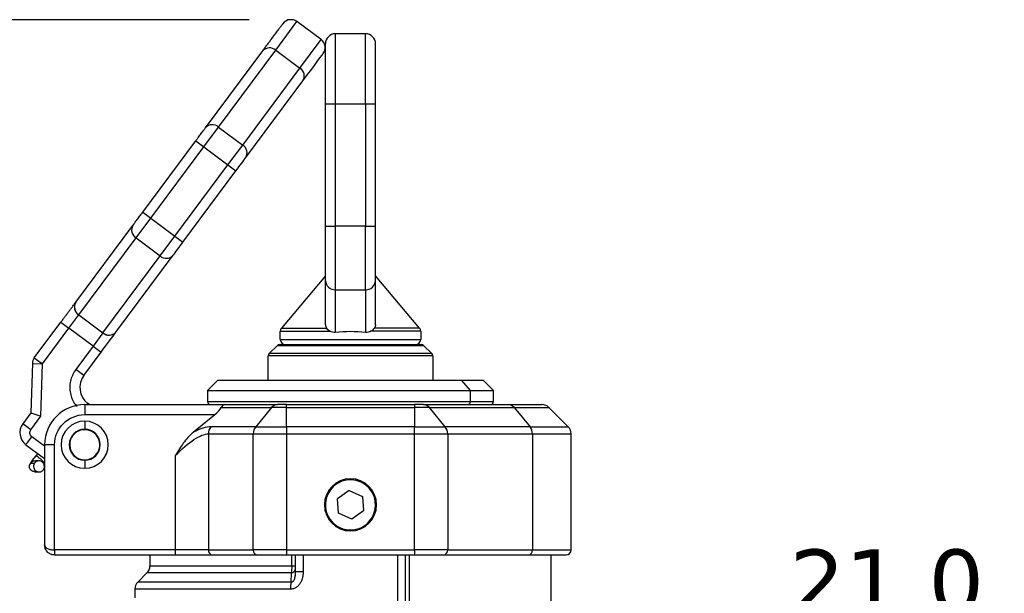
# Model space of a CAD drawing. Header units: millimetres. Extents: x 19 to 819, y 19 to 629.
# Tile 5 of 70: x 194 to 293, y 154 to 211. Entities that reach past the tile are written whole.
import ezdxf

# ---------------------------------------------------------------- set-up
doc = ezdxf.new("R2010")
doc.units = ezdxf.units.MM
doc.header["$LTSCALE"] = 3
doc.linetypes.add('SLD-Solid', pattern=[0])
doc.layers.add('DIMENSIONS', color=140, linetype='SLD-Solid', lineweight=25)
doc.styles.add('SLDTEXTSTYLE0', font='VERDANA.TTF')
doc.dimstyles.new('SLDDIMSTYLE2', dxfattribs={"dimtxt": 6.474023, "dimasz": 9.906, "dimexe": 0, "dimexo": 0.0625, "dimgap": 1.618506, "dimtad": 0, "dimtih": 1, "dimtoh": 1, "dimrnd": 1e-09, "dimzin": 4, "dimdsep": 46, "dimtxsty": 'SLDTEXTSTYLE0', "dimsah": 1, "dimcen": 0.09, "dimadec": 0, "dimazin": 1, "dimtfac": 1, "dimtmove": 0, "dimatfit": 0, "dimfxl": 0, "dimfrac": 2, "dimtolj": 1, "dimtzin": 12, "dimarcsym": 0})
doc.dimstyles.new('SLDDIMSTYLE4', dxfattribs={"dimtxt": 6.474023, "dimasz": 9.906, "dimexe": 0, "dimexo": 0.0625, "dimgap": 1.618506, "dimtad": 0, "dimtih": 1, "dimtoh": 1, "dimrnd": 1e-09, "dimzin": 12, "dimdsep": 46, "dimtxsty": 'SLDTEXTSTYLE0', "dimsah": 1, "dimcen": 0.09, "dimadec": 0, "dimazin": 3, "dimtfac": 1, "dimtofl": 0, "dimtmove": 0, "dimatfit": 3, "dimfxl": 0, "dimfrac": 2, "dimtolj": 1, "dimtzin": 12, "dimarcsym": 0})

# ---------------------------------------------------------------- blocks, each defined once
blk = doc.blocks.new('_D_6')
at = {"layer": 'DIMENSIONS'}
for p, q in [((217.244, 210.937), (28.54, 210.937)), ((38.065, 210.937), (38.065, 166.064)), ((28.446, 154.325), (26.272, 154.325)), ((26.272, 154.325), (26.272, 144.036)), ((47.684, 154.325), (49.858, 154.325)), ((49.858, 154.325), (49.858, 144.036)), ((26.272, 144.036), (28.446, 144.036)), ((49.858, 144.036), (47.684, 144.036)), ((38.065, 100.53), (38.065, 142.587)), ((88.033, 100.53), (28.54, 100.53))]:
    blk.add_line(p, q, dxfattribs=at)
for points in [[(38.065, 210.937), (36.541, 201.031), (39.589, 201.031)], [(38.065, 100.53), (39.589, 110.436), (36.541, 110.436)]]:
    blk.add_solid(points, dxfattribs=at)
at = {"layer": 'DIMENSIONS', "char_height": 6.35, "attachment_point": 1, "style": 'SLDTEXTSTYLE0'}
for s, insert in [('110.4', (25.753, 163.84)), ('4.35', (28.446, 152.101))]:
    blk.add_mtext(s, dxfattribs=dict(at, insert=insert))
blk = doc.blocks.new('_D_7')
at = {"layer": 'DIMENSIONS'}
for p, q in [((259.45, 148.563), (253.585, 148.563)), ((253.585, 148.563), (253.585, 121.53)), ((271.123, 148.563), (268.949, 148.563)), ((268.949, 148.563), (268.949, 138.273)), ((290.362, 148.563), (292.536, 148.563)), ((292.536, 148.563), (292.536, 138.273)), ((268.949, 138.273), (271.123, 138.273)), ((292.536, 138.273), (290.362, 138.273)), ((241.533, 121.53), (244.06, 121.53)), ((253.585, 100.53), (253.585, 81.48))]:
    blk.add_line(p, q, dxfattribs=at)
for points in [[(253.585, 121.53), (255.109, 131.436), (252.061, 131.436)], [(253.585, 100.53), (252.061, 90.624), (255.109, 90.624)]]:
    blk.add_solid(points, dxfattribs=at)
at = {"layer": 'DIMENSIONS', "char_height": 6.35, "attachment_point": 1, "style": 'SLDTEXTSTYLE0'}
for s, insert in [('21.0', (271.123, 158.077)), ('0.83', (271.123, 146.339))]:
    blk.add_mtext(s, dxfattribs=dict(at, insert=insert))

msp = doc.modelspace()

# ---------------------------------------------------------------- linework, layer by layer
for p, q in [((219.8895, 207.8944), (222.0048, 210.7398)), ((224.4124, 208.9499), (222.0048, 210.7398)), ((225.8434, 202.5298), (225.8434, 209.5298)), ((228.8434, 209.5298), (225.8434, 209.5298)), ((228.8434, 202.5298), (228.8434, 209.5298)), ((222.2971, 206.1046), (224.4124, 208.9499)), ((212.8926, 200.1585), (218.5962, 207.8307)), ((214.186, 200.2222), (219.8895, 207.8944)), ((219.8895, 207.8944), (222.2971, 206.1046)), ((216.5936, 198.4324), (222.2971, 206.1046)), ((216.9053, 197.1755), (222.6088, 204.8477)), ((224.8434, 202.5298), (225.8434, 202.5298)), ((224.8434, 190.3336), (224.8434, 202.5298)), ((225.8434, 190.3336), (225.8434, 202.5298)), ((225.8434, 202.5298), (228.8434, 202.5298)), ((228.8434, 202.5298), (229.8434, 202.5298)), ((228.8434, 202.5298), (228.8434, 190.3336)), ((229.8434, 190.3336), (229.8434, 202.5298)), ((212.7135, 198.2414), (214.186, 200.2222)), ((214.186, 200.2222), (216.5936, 198.4324)), ((206.6294, 191.7334), (211.9109, 198.838)), ((211.9109, 198.838), (212.7135, 198.2414)), ((215.1211, 196.4516), (216.5936, 198.4324)), ((207.4319, 191.1368), (212.7135, 198.2414)), ((212.7135, 198.2414), (215.1211, 196.4516)), ((209.8395, 189.347), (215.1211, 196.4516)), ((215.1211, 196.4516), (215.9236, 195.8549)), ((210.642, 188.7504), (215.9236, 195.8549)), ((206.6294, 191.7334), (207.4319, 191.1368)), ((205.9594, 189.156), (207.4319, 191.1368)), ((207.4319, 191.1368), (209.8395, 189.347)), ((199.9441, 182.7407), (205.6477, 190.4129)), ((224.8434, 190.3336), (225.8434, 190.3336)), ((225.8434, 183.9894), (225.8434, 190.3336)), ((228.8434, 190.3336), (225.8434, 190.3336)), ((228.8434, 183.9894), (228.8434, 190.3336)), ((228.8434, 190.3336), (229.8434, 190.3336)), ((200.2558, 181.4838), (205.9594, 189.156)), ((205.9594, 189.156), (208.367, 187.3662)), ((208.367, 187.3662), (209.8395, 189.347)), ((209.8395, 189.347), (210.642, 188.7504)), ((202.6634, 179.694), (208.367, 187.3662)), ((203.9568, 179.7576), (209.6603, 187.4298)), ((224.8434, 185.3927), (220.4604, 180.1692)), ((224.8434, 180.5017), (224.8434, 184.8958)), ((234.2264, 180.1692), (229.8434, 185.3927)), ((229.8434, 180.5017), (229.8434, 184.8958)), ((225.8434, 183.9894), (228.8434, 183.9894)), ((225.8434, 179.7363), (225.8434, 183.9894)), ((228.8434, 183.9894), (228.8434, 179.7363)), ((195.8203, 177.1934), (198.4693, 180.7567)), ((198.4693, 180.7567), (199.2718, 180.1601)), ((199.2718, 180.1601), (200.2537, 181.4809)), ((200.2537, 181.4809), (200.2558, 181.4838)), ((200.2537, 181.4809), (202.6613, 179.6911)), ((200.2558, 181.4838), (202.6634, 179.694)), ((196.6228, 176.5968), (199.2718, 180.1601)), ((201.6794, 178.3703), (199.2718, 180.1601)), ((202.6613, 179.6911), (201.6794, 178.3703)), ((202.6613, 179.6911), (202.6634, 179.694)), ((220.3434, 179.0298), (220.3434, 179.8478)), ((220.3434, 179.8478), (225.2987, 179.8478)), ((220.4604, 180.1692), (224.9479, 180.1692)), ((234.3434, 179.8478), (229.388, 179.8478)), ((234.2264, 180.1692), (229.7389, 180.1692)), ((234.3434, 179.8478), (234.3434, 179.0298)), ((220.3434, 179.0298), (234.3434, 179.0298)), ((201.6794, 178.3703), (199.9515, 176.0461)), ((200.7541, 175.4494), (202.4819, 177.7737)), ((201.6794, 178.3703), (202.4819, 177.7737)), ((219.2312, 177.6176), (220.0555, 178.4419)), ((220.0555, 178.4419), (234.6312, 178.4419)), ((234.6312, 178.4419), (235.4555, 177.6176)), ((195.8203, 177.1934), (196.6228, 176.5968)), ((219.1434, 174.9298), (219.1434, 177.4055)), ((235.5434, 177.4055), (219.1434, 177.4055)), ((235.4555, 177.6176), (219.2312, 177.6176)), ((235.5434, 177.4055), (235.5434, 174.9298)), ((195.6232, 176.6252), (195.4836, 171.7121)), ((195.6232, 176.6252), (196.6228, 176.5968)), ((196.4743, 171.3686), (196.6228, 176.5968)), ((200.7541, 175.4494), (199.9515, 176.0461)), ((214.0934, 174.9298), (213.0934, 173.9298)), ((238.4619, 174.9298), (214.0934, 174.9298)), ((239.3011, 173.9298), (238.4619, 174.9298)), ((240.5934, 174.9298), (238.4619, 174.9298)), ((241.5934, 173.9298), (240.5934, 174.9298)), ((213.0934, 173.9298), (213.0934, 172.8298)), ((213.0934, 173.9298), (239.3011, 173.9298)), ((239.3011, 172.8298), (239.3011, 173.9298)), ((239.3011, 173.9298), (241.5934, 173.9298)), ((241.5934, 172.8298), (241.5934, 173.9298)), ((213.0934, 172.8298), (239.3011, 172.8298)), ((239.3011, 172.8298), (241.5934, 172.8298)), ((200.8434, 172.5298), (200.8434, 171.5298)), ((200.8434, 172.5298), (214.8314, 172.5298)), ((201.0757, 172.5298), (201.1659, 172.6512)), ((201.3292, 172.5298), (201.1659, 172.6512)), ((214.459, 172.2369), (219.4716, 172.2369)), ((214.8314, 172.5298), (220.0547, 172.5298)), ((219.4716, 172.2369), (217.8931, 170.3227)), ((220.9501, 172.2369), (219.4716, 172.2369)), ((220.9501, 172.2369), (220.9501, 172.5298)), ((220.9501, 172.5298), (233.7366, 172.5298)), ((220.9501, 170.3227), (220.9501, 172.2369)), ((220.9501, 172.2369), (233.7366, 172.2369)), ((233.7366, 172.5298), (233.7366, 172.2369)), ((233.7366, 172.2369), (233.7366, 170.3227)), ((235.2151, 172.2369), (233.7366, 172.2369)), ((234.632, 172.5298), (243.0819, 172.5298)), ((236.7936, 170.3227), (235.2151, 172.2369)), ((235.2151, 172.2369), (243.665, 172.2369)), ((243.665, 172.2369), (245.2435, 170.3227)), ((243.665, 172.2369), (247.1363, 172.2369)), ((249.0505, 170.3227), (247.1363, 172.2369)), ((195.4836, 171.7121), (194.6745, 170.6237)), ((195.477, 170.0271), (196.4743, 171.3686)), ((195.4836, 171.7121), (196.4743, 171.3686)), ((200.8434, 171.5298), (213.8024, 171.5298)), ((200.8434, 170.8798), (200.8434, 170.0798)), ((211.6684, 169.77), (213.8024, 171.5298)), ((195.477, 170.0271), (194.6745, 170.6237)), ((217.8931, 170.3227), (213.4167, 170.3227)), ((217.8931, 170.3227), (220.9501, 170.3227)), ((220.9501, 170.3227), (220.9501, 169.6155)), ((233.7366, 170.3227), (220.9501, 170.3227)), ((233.7366, 169.6155), (233.7366, 170.3227)), ((233.7366, 170.3227), (236.7936, 170.3227)), ((245.2435, 170.3227), (236.7936, 170.3227)), ((245.2435, 170.3227), (249.0505, 170.3227)), ((194.9833, 168.5249), (195.5799, 169.3275)), ((196.8434, 168.3882), (195.5799, 169.3275)), ((213.1751, 169.6155), (217.6516, 169.6155)), ((213.1751, 169.6155), (213.1751, 158.0298)), ((217.6516, 169.6155), (220.9501, 169.6155)), ((217.6516, 158.0298), (217.6516, 169.6155)), ((220.9501, 169.6155), (233.7366, 169.6155)), ((220.9501, 169.6155), (220.9501, 158.0298)), ((233.7366, 158.0298), (233.7366, 169.6155)), ((233.7366, 169.6155), (237.0351, 169.6155)), ((237.0351, 169.6155), (237.0351, 158.0298)), ((237.0351, 169.6155), (245.485, 169.6155)), ((245.485, 169.6155), (245.485, 158.0298)), ((245.485, 169.6155), (249.3434, 169.6155)), ((249.3434, 158.0298), (249.3434, 169.6155)), ((194.9833, 168.5249), (196.8434, 167.1422)), ((196.8434, 168.5298), (196.8434, 158.5298)), ((197.8434, 168.5298), (196.8434, 168.5298)), ((197.8434, 158.0298), (197.8434, 168.5298)), ((196.3189, 166.9114), (195.9323, 166.9366)), ((196.1622, 167.6486), (195.975, 167.4279)), ((200.8434, 166.9798), (200.8434, 166.1798)), ((209.8767, 167.444), (209.8767, 158.0298)), ((195.4358, 166.7032), (195.8366, 166.6771)), ((196.7359, 166.6576), (196.8043, 166.7391)), ((196.8138, 166.7163), (196.8434, 166.7511)), ((195.8373, 165.8405), (196.2492, 165.8136)), ((227.3434, 165.0298), (227.3434, 165.1298)), ((227.217, 163.9676), (226.035, 163.1392)), ((227.217, 163.9676), (228.5254, 163.3581)), ((226.1614, 161.7014), (226.035, 163.1392)), ((228.5254, 163.3581), (228.6518, 161.9203)), ((227.4697, 161.0919), (226.1614, 161.7014)), ((228.6518, 161.9203), (227.4697, 161.0919)), ((227.3434, 159.9298), (227.3434, 160.0298)), ((209.8767, 158.0298), (197.8434, 158.0298)), ((197.8434, 158.0298), (197.8434, 157.5298)), ((197.8434, 157.5298), (209.8767, 157.5298)), ((207.3434, 157.5298), (207.3434, 156.444)), ((213.1751, 158.0298), (209.8767, 158.0298)), ((209.8767, 158.0298), (209.8767, 157.5298)), ((213.1751, 158.0298), (217.6516, 158.0298)), ((213.5874, 157.5298), (218.0639, 157.5298)), ((220.9501, 158.0298), (217.6516, 158.0298)), ((220.9501, 158.0298), (220.9501, 157.5298)), ((220.9501, 158.0298), (233.7366, 158.0298)), ((220.9501, 157.5298), (233.7366, 157.5298)), ((221.4897, 156.444), (221.4897, 157.5298)), ((221.8434, 157.5298), (221.8434, 155.8563)), ((222.6239, 157.5298), (222.6239, 155.8563)), ((232.0629, 127.5298), (232.0629, 157.5298)), ((232.8434, 127.5298), (232.8434, 157.5298)), ((233.197, 157.5298), (233.197, 127.0298)), ((237.0351, 158.0298), (233.7366, 158.0298)), ((233.7366, 158.0298), (233.7366, 157.5298)), ((236.6228, 157.5298), (245.0727, 157.5298)), ((237.0351, 158.0298), (245.485, 158.0298)), ((245.485, 158.0298), (249.3434, 158.0298)), ((247.3434, 132.0298), (247.3434, 157.5298)), ((207.3434, 156.444), (221.4897, 156.444)), ((221.4897, 156.444), (221.8434, 156.444)), ((206.1363, 154.8227), (207.0505, 155.7369)), ((221.4461, 155.7369), (207.0505, 155.7369)), ((221.4418, 154.8227), (221.4461, 155.7369)), ((222.6239, 155.8563), (221.8434, 155.8563)), ((221.4418, 154.8227), (206.1363, 154.8227)), ((205.8434, 154.1155), (205.8434, 153.2686)), ((221.3603, 154.1155), (205.8434, 154.1155))]:
    msp.add_line(p, q)
for centre, radius, start, end in [((221.4082, 209.9372), 1, 53.37274, 143.37274), ((225.8434, 208.5298), 1, 90, 180), ((228.8434, 208.5298), 1, 0, 90), ((223.8158, 208.1474), 1, 323.37274, 53.37274), ((219.2753, 207.2035), 0.9244, 48.359679, 137.275771), ((221.8125, 205.3173), 0.9244, 329.46971, 58.385802), ((213.5717, 199.5313), 0.9244, 48.359679, 137.275771), ((216.109, 197.6451), 0.9244, 329.46971, 58.385802), ((206.4439, 189.9433), 0.9244, 149.46971, 238.385802), ((208.9812, 188.057), 0.9244, 228.359679, 317.275771), ((225.7987, 184.945), 0.9566, 182.952141, 272.675337), ((228.888, 184.945), 0.9566, 267.324663, 357.047859), ((200.7384, 182.2682), 0.9245, 149.462432, 238.380912), ((200.7404, 182.271), 0.9244, 149.46971, 238.385802), ((203.2755, 180.3821), 0.9245, 228.364569, 317.283049), ((203.2777, 180.3848), 0.9244, 228.359679, 317.275771), ((220.8434, 179.8478), 0.5, 140, 180), ((233.8434, 179.8478), 0.5, 0, 40), ((220.8434, 179.0298), 0.5, 180, 270), ((233.8434, 179.0298), 0.5, 270, 0), ((220.2676, 178.2298), 0.3, 90, 135), ((234.4191, 178.2298), 0.3, 45, 90), ((196.6228, 176.5968), 1, 143.37274, 178.37274), ((219.4434, 177.4055), 0.3, 135, 180), ((235.2434, 177.4055), 0.3, 0, 45), ((202.3591, 174.2562), 2, 143.37274, 233.37274), ((213.3934, 172.8298), 0.3, 180, 270), ((239.0229, 172.8076), 0.2791, 275.437056, 4.560406), ((241.2934, 172.8298), 0.3, 270, 0), ((200.8434, 168.5298), 4, 90, 180), ((220.0715, 171.7695), 0.7604, 91.263552, 142.078017), ((234.6152, 171.7695), 0.7604, 37.921983, 88.736448), ((243.0651, 171.7695), 0.7604, 37.921983, 88.736448), ((246.4292, 171.5298), 1, 45, 90), ((200.8434, 168.5298), 2.35, 90, 270), ((200.8434, 168.5298), 2.35, 270, 90), ((195.8783, 169.7287), 1.5, 143.37274, 233.37274), ((200.8434, 168.5298), 1.55, 90, 180), ((200.8434, 168.5298), 1.5, 339.038798, 159.038798), ((200.8434, 168.5298), 1.55, 0, 90), ((214.2905, 169.6294), 1.1155, 141.572622, 180.710279), ((218.767, 169.6294), 1.1155, 141.572622, 180.710279), ((235.9198, 169.6294), 1.1155, 359.289721, 38.427378), ((244.3696, 169.6294), 1.1155, 359.289721, 38.427378), ((248.3434, 169.6155), 1, 0, 45), ((200.8434, 168.5298), 1.5, 159.038798, 339.038798), ((200.8434, 168.5298), 1.55, 180, 270), ((200.8434, 168.5298), 1.55, 270, 0), ((194.4329, 164.7595), 3.0819, 39.415556, 59.975683), ((227.3434, 162.5298), 2.6, 90, 270), ((227.3434, 162.5298), 2.5, 335.022572, 155.022572), ((227.3434, 162.5298), 2.6, 270, 90), ((227.3434, 162.5298), 2.5, 155.022572, 335.022572), ((213.6359, 157.9898), 0.4626, 175.038982, 263.980314), ((218.1124, 157.9898), 0.4626, 175.038982, 263.980314), ((236.5743, 157.9898), 0.4626, 276.019686, 4.961018), ((245.0242, 157.9898), 0.4626, 276.019686, 4.961018), ((248.8434, 158.0298), 0.5, 270, 0), ((206.3434, 156.444), 1, 315, 0), ((221.4337, 156.1507), 0.4141, 271.715045, 351.622555), ((206.8434, 154.1155), 1, 135, 180), ((224.1224, 154.1554), 2.7624, 166.022286, 180.82687)]:
    msp.add_arc(centre, radius, start, end)
for centre, major_axis, ratio, start_param, end_param in [((227.3434, 176.548), (7, 0), 0.4663077, 1.3548358, 1.7867568), ((213.1164, 171.5298), (1.3737, 0.9404), 0.2475294, 5.0593343, 5.8447325), ((214.8314, 171.5298), (0, 1), 0.5266817, 0, 0.7853982)]:
    msp.add_ellipse(centre, major_axis=major_axis, ratio=ratio, start_param=start_param, end_param=end_param)
for points, knots in [([(218.5962, 207.8307), (218.6403, 207.8901), (218.7286, 208.0089), (218.8559, 208.1801), (218.9793, 208.346), (219.0983, 208.5062), (219.2133, 208.6608), (219.324, 208.8097), (219.5233, 209.0779), (219.7882, 209.4342), (220.0799, 209.8266), (220.3117, 210.1383), (220.452, 210.3271), (220.5315, 210.434), (220.5741, 210.4913), (220.6007, 210.5272), (220.604, 210.5316), (220.6057, 210.5338)], [0, 0, 0, 0, 0.0343141, 0.0685931, 0.1028519, 0.1371051, 0.1713675, 0.2056539, 0.239979, 0.3641255, 0.4883175, 0.6154333, 0.7425957, 0.8069779, 0.8712743, 0.9355825, 1, 1, 1, 1]), ([(224.8434, 202.5298), (224.8434, 202.603), (224.8434, 202.7494), (224.8434, 202.9686), (224.8434, 203.1871), (224.8434, 203.4049), (224.8434, 203.7407), (224.8434, 204.1903), (224.8434, 204.7493), (224.8434, 205.2945), (224.8434, 206), (224.8434, 206.8027), (224.8434, 207.4542), (224.8434, 207.8664), (224.8434, 208.1145), (224.8434, 208.3053), (224.8434, 208.4224), (224.8434, 208.4887), (224.8434, 208.5234), (224.8434, 208.5276), (224.8434, 208.5298)], [0, 0, 0, 0, 0.0233353, 0.0466281, 0.0699098, 0.0932116, 0.1165649, 0.1783006, 0.2400921, 0.3044019, 0.3687678, 0.5000056, 0.6312435, 0.6955534, 0.7599192, 0.821655, 0.8834464, 0.9223093, 0.9611121, 1, 1, 1, 1]), ([(229.8434, 202.5298), (229.8434, 204.121), (229.8434, 205.6472), (229.8434, 207.8976), (229.8434, 208.5298), (229.8434, 208.5298)], [0, 0, 0, 0, 0.5, 0.5, 1, 1, 1, 1]), ([(211.9109, 198.838), (211.9346, 198.8698), (211.9819, 198.9335), (212.0526, 199.0285), (212.1228, 199.123), (212.2168, 199.2494), (212.3329, 199.4056), (212.4665, 199.5853), (212.592, 199.7541), (212.7057, 199.9071), (212.8079, 200.0446), (212.8644, 200.1205), (212.8926, 200.1585)], [0, 0, 0, 0, 0.061656, 0.1231264, 0.1846299, 0.2463852, 0.3730858, 0.5000535, 0.6267542, 0.7537219, 0.8767948, 1, 1, 1, 1]), ([(205.6477, 190.4129), (205.6615, 190.4314), (205.689, 190.4685), (205.7346, 190.5298), (205.7831, 190.595), (205.8529, 190.6889), (205.9483, 190.8172), (206.0736, 190.9858), (206.2073, 191.1657), (206.3459, 191.3522), (206.4873, 191.5424), (206.582, 191.6697), (206.6294, 191.7334)], [0, 0, 0, 0, 0.061656, 0.1231264, 0.1846299, 0.2463852, 0.3730858, 0.5000535, 0.6267542, 0.7537219, 0.8767948, 1, 1, 1, 1]), ([(224.8434, 184.8958), (224.8434, 184.9302), (224.8434, 184.9991), (224.8434, 185.1128), (224.8434, 185.2339), (224.8434, 185.3632), (224.8434, 185.5004), (224.8434, 185.6456), (224.8434, 185.9324), (224.8434, 186.3996), (224.8434, 187.0986), (224.8434, 187.8643), (224.8434, 188.5412), (224.8434, 189.0917), (224.8434, 189.5021), (224.8434, 189.9165), (224.8434, 190.1943), (224.8434, 190.3336)], [0, 0, 0, 0, 0.0351256, 0.0701162, 0.1050267, 0.1399126, 0.1748296, 0.2098331, 0.2449782, 0.3724586, 0.5000161, 0.6274965, 0.755054, 0.8164244, 0.8775071, 0.9385998, 1, 1, 1, 1]), ([(229.8434, 184.8958), (229.8434, 185.3784), (229.8434, 186.1466), (229.8434, 188.073), (229.8434, 189.1915), (229.8434, 190.3336)], [0, 0, 0, 0, 0.5, 0.5, 1, 1, 1, 1]), ([(198.4693, 180.7567), (198.5048, 180.8045), (198.5758, 180.9), (198.6818, 181.0427), (198.7872, 181.1844), (198.9282, 181.3741), (199.1024, 181.6085), (199.3029, 181.8781), (199.4911, 182.1313), (199.6617, 182.3608), (199.8151, 182.5671), (199.8998, 182.681), (199.9421, 182.7379)], [0, 0, 0, 0, 0.0616722, 0.1231475, 0.1846448, 0.2463831, 0.3731296, 0.5000539, 0.6268003, 0.7537247, 0.8768182, 1, 1, 1, 1]), ([(225.2987, 179.8478), (225.2223, 179.8916), (225.1543, 179.9434), (225.0352, 180.0553), (224.9857, 180.1146), (224.9479, 180.1692)], [0, 0, 0, 0, 0.5, 0.5, 1, 1, 1, 1]), ([(229.388, 179.8478), (229.4644, 179.8916), (229.5324, 179.9434), (229.6515, 180.0553), (229.701, 180.1146), (229.7389, 180.1692)], [0, 0, 0, 0, 0.5, 0.5, 1, 1, 1, 1]), ([(220.2676, 178.5298), (220.2685, 178.5298), (220.2704, 178.5298), (220.2851, 178.5298), (220.3086, 178.5298), (220.3417, 178.5298), (220.4075, 178.5298), (220.5323, 178.5298), (220.7572, 178.5298), (221.0498, 178.5298), (221.5359, 178.5298), (222.3045, 178.5298), (223.436, 178.5298), (224.7041, 178.5298), (226.0228, 178.5298), (227.3434, 178.5298), (228.6639, 178.5298), (229.9826, 178.5298), (231.2508, 178.5298), (232.3823, 178.5298), (233.1508, 178.5298), (233.6368, 178.5298), (233.9294, 178.5298), (234.1544, 178.5298), (234.2925, 178.5298), (234.3706, 178.5298), (234.4116, 178.5298), (234.4166, 178.5298), (234.4191, 178.5298)], [0, 0, 0, 0, 0.0116737, 0.0233258, 0.0349721, 0.046628, 0.0583094, 0.0891936, 0.1201015, 0.1522734, 0.1844691, 0.2501183, 0.3157676, 0.3800526, 0.4417717, 0.5000028, 0.5582339, 0.6199531, 0.6842381, 0.7498874, 0.8155366, 0.8477085, 0.8799042, 0.9107884, 0.9416963, 0.9611377, 0.980548, 1, 1, 1, 1]), ([(220.8434, 178.5298), (220.8434, 178.5298), (221.5282, 178.5298), (223.9661, 178.5298), (225.6195, 178.5298), (229.0672, 178.5298), (230.7206, 178.5298), (233.1585, 178.5298), (233.8434, 178.5298), (233.8434, 178.5298)], [0, 0, 0, 0, 0.25, 0.25, 0.5, 0.5, 0.75, 0.75, 1, 1, 1, 1]), ([(199.9515, 176.0461), (199.7587, 175.7192), (199.4611, 175.2146), (199.3442, 174.431), (199.3689, 173.8156), (199.5267, 173.224), (199.7399, 172.7156), (199.9808, 172.4791), (200.0752, 172.3865)], [0, 0, 0, 0, 0.2835535, 0.4377646, 0.5921108, 0.7463219, 0.9006681, 1, 1, 1, 1]), ([(243.0819, 172.5298), (243.1555, 172.5298), (243.3027, 172.5298), (243.5149, 172.5298), (243.7205, 172.5298), (243.919, 172.5298), (244.1105, 172.5298), (244.295, 172.5298), (244.6271, 172.5298), (245.0682, 172.5298), (245.554, 172.5298), (245.9398, 172.5298), (246.1734, 172.5298), (246.3057, 172.5298), (246.3766, 172.5298), (246.4209, 172.5298), (246.4264, 172.5298), (246.4292, 172.5298)], [0, 0, 0, 0, 0.0343296, 0.0686245, 0.1028993, 0.1371687, 0.1714472, 0.2057494, 0.24009, 0.3642468, 0.4884491, 0.6155412, 0.74268, 0.8070405, 0.8713164, 0.9356041, 1, 1, 1, 1]), ([(195.5799, 169.3275), (195.4735, 169.4066), (195.4029, 169.5247), (195.3643, 169.7871), (195.3979, 169.9206), (195.477, 170.0271)], [0, 0, 0, 0, 0.5, 0.5, 1, 1, 1, 1]), ([(211.6684, 169.77), (211.6563, 169.7602), (211.6324, 169.7406), (211.5858, 169.7001), (211.5048, 169.6293), (211.3481, 169.4823), (211.0506, 169.1721), (210.6828, 168.7088), (210.2665, 168.0992), (210.0147, 167.676), (209.8767, 167.444)], [0, 0, 0, 0, 0.01586703, 0.03142681, 0.06276865, 0.12526431, 0.24986176, 0.49935474, 0.72558492, 1, 1, 1, 1]), ([(209.8767, 167.444), (210.5236, 168.1108), (211.1688, 168.663), (212.3125, 169.416), (212.8095, 169.6155), (213.1751, 169.6155)], [0, 0, 0, 0, 0.5, 0.5, 1, 1, 1, 1]), ([(195.9845, 167.4051), (195.9114, 167.3163), (195.7646, 167.1381), (195.5765, 166.8894), (195.4271, 166.6748), (195.3769, 166.5815), (195.3519, 166.535)], [0, 0, 0, 0, 0.24764277, 0.49662926, 0.74894899, 1, 1, 1, 1]), ([(195.975, 167.4279), (195.9298, 167.3739), (195.8388, 167.2654), (195.7063, 167.0984), (195.5932, 166.9481), (195.4909, 166.8011), (195.4541, 166.7357), (195.4358, 166.7032)], [0, 0, 0, 0, 0.183129, 0.3685421, 0.5630996, 0.782825, 1, 1, 1, 1]), ([(195.4358, 166.7032), (195.4704, 166.7435), (195.5486, 166.8344), (195.7062, 166.9118), (195.8455, 166.9447), (195.9173, 166.9333), (195.9369, 166.9302)], [0, 0, 0, 0, 0.27625954, 0.62452184, 0.89780146, 1, 1, 1, 1]), ([(196.7316, 166.0479), (196.7576, 166.0855), (196.7826, 166.1312), (196.8199, 166.2424), (196.8322, 166.3082), (196.8273, 166.4548), (196.8095, 166.5357), (196.7318, 166.6893), (196.6714, 166.7612), (196.5222, 166.8661), (196.4345, 166.8984), (196.2644, 166.9189), (196.1829, 166.9078), (196.0445, 166.8619), (195.9874, 166.8277), (195.8966, 166.7541), (195.8626, 166.7147), (195.8366, 166.6771)], [0, 0, 0, 0, 0.125, 0.125, 0.25, 0.25, 0.375, 0.375, 0.5, 0.5, 0.625, 0.625, 0.75, 0.75, 0.875, 0.875, 1, 1, 1, 1]), ([(195.8382, 165.8462), (195.7982, 165.8489), (195.6976, 165.8557), (195.5505, 165.9314), (195.4221, 166.0566), (195.3459, 166.2105), (195.3192, 166.384), (195.3462, 166.5567), (195.4083, 166.6583), (195.4358, 166.7032)], [0, 0, 0, 0, 0.1018765, 0.2565572, 0.4109641, 0.5580236, 0.6923363, 0.8636959, 1, 1, 1, 1]), ([(195.8366, 166.6771), (195.8105, 166.6395), (195.7856, 166.5938), (195.7482, 166.4826), (195.736, 166.4168), (195.7409, 166.2703), (195.7587, 166.1894), (195.8364, 166.0357), (195.8967, 165.9638), (196.0459, 165.859), (196.1337, 165.8267), (196.3037, 165.8062), (196.3853, 165.8172), (196.5236, 165.8631), (196.5807, 165.8974), (196.6715, 165.971), (196.7055, 166.0103), (196.7316, 166.0479)], [0, 0, 0, 0, 0.125, 0.125, 0.25, 0.25, 0.375, 0.375, 0.5, 0.5, 0.625, 0.625, 0.75, 0.75, 0.875, 0.875, 1, 1, 1, 1]), ([(196.8434, 158.5298), (196.8442, 158.5139), (196.8459, 158.4839), (196.8581, 158.4418), (196.8743, 158.4049), (196.8929, 158.3734), (196.9309, 158.321), (197.0026, 158.2529), (197.1325, 158.1733), (197.2875, 158.1103), (197.4651, 158.0644), (197.6524, 158.0353), (197.7805, 158.0316), (197.8434, 158.0298)], [0, 0, 0, 0, 0.0640233, 0.121264, 0.171722, 0.2153975, 0.2522916, 0.3932982, 0.5179771, 0.6466321, 0.7692914, 0.8867712, 1, 1, 1, 1]), ([(197.8434, 157.5298), (197.8122, 157.5306), (197.7494, 157.5323), (197.6553, 157.5462), (197.5616, 157.5686), (197.4693, 157.6006), (197.3793, 157.6421), (197.2928, 157.693), (197.2107, 157.7531), (197.1117, 157.8425), (197.0025, 157.9755), (196.9153, 158.1432), (196.8557, 158.3314), (196.8479, 158.4566), (196.8434, 158.5298)], [0, 0, 0, 0, 0.0561967, 0.1133341, 0.1715385, 0.2309294, 0.291619, 0.3537129, 0.4173094, 0.4825, 0.6071044, 0.7480814, 0.8528983, 1, 1, 1, 1]), ([(222.6239, 155.8563), (222.623, 155.8047), (222.6214, 155.7027), (222.608, 155.5515), (222.5864, 155.4039), (222.5446, 155.2062), (222.4688, 154.9671), (222.3318, 154.6949), (222.1516, 154.4566), (221.9589, 154.2972), (221.7881, 154.2047), (221.6499, 154.1541), (221.5063, 154.1215), (221.4089, 154.1175), (221.3603, 154.1155)], [0, 0, 0, 0, 0.0639141, 0.1265749, 0.1882132, 0.2490711, 0.3773502, 0.4988736, 0.6276226, 0.7492138, 0.8116808, 0.8743339, 0.9372214, 1, 1, 1, 1]), ([(221.8434, 155.8563), (221.8434, 155.7266), (221.8367, 155.6003), (221.8073, 155.356), (221.7846, 155.2384), (221.7191, 155.0315), (221.6757, 154.9416), (221.5686, 154.8264), (221.5058, 154.8041), (221.4418, 154.8227)], [0, 0, 0, 0, 0.25, 0.25, 0.5, 0.5, 0.75, 0.75, 1, 1, 1, 1])]:
    msp.add_open_spline(points, degree=3, knots=knots)
for points in [[(222.6088, 204.8477), (223.9174, 206.6079), (224.6183, 207.5508), (224.6183, 207.5508)], [(215.9236, 195.8549), (216.3155, 196.3821), (216.6825, 196.8758), (216.9053, 197.1755)], [(209.6603, 187.4298), (209.8831, 187.7295), (210.2501, 188.2232), (210.642, 188.7504)], [(202.4819, 177.7737), (203.07, 178.5647), (203.6207, 179.3055), (203.9548, 179.7549)], [(224.8434, 180.5017), (224.8434, 180.3794), (224.8797, 180.2676), (224.9479, 180.1692)], [(225.8434, 179.7363), (225.6531, 179.7168), (225.463, 179.7535), (225.2987, 179.8478)], [(229.388, 179.8478), (229.2237, 179.7535), (229.0337, 179.7168), (228.8434, 179.7363)], [(229.8434, 180.5017), (229.8434, 180.3794), (229.807, 180.2676), (229.7389, 180.1692)], [(220.9501, 172.5298), (220.5922, 172.5298), (220.2572, 172.5298), (220.0547, 172.5298)], [(234.632, 172.5298), (234.4295, 172.5298), (234.0945, 172.5298), (233.7366, 172.5298)], [(197.8434, 168.5298), (197.8434, 170.1855), (199.1876, 171.5298), (200.8434, 171.5298)], [(213.4167, 170.3227), (212.9692, 170.3227), (212.3645, 170.1315), (211.6684, 169.77)], [(209.8767, 157.5298), (211.36, 157.5298), (212.7484, 157.5298), (213.5874, 157.5298)], [(218.0639, 157.5298), (218.7166, 157.5298), (219.7964, 157.5298), (220.9501, 157.5298)], [(233.7366, 157.5298), (234.8903, 157.5298), (235.9702, 157.5298), (236.6228, 157.5298)], [(245.0727, 157.5298), (247.5287, 157.5298), (248.8434, 157.5298), (248.8434, 157.5298)], [(221.4897, 156.444), (221.4897, 156.1762), (221.4732, 155.9203), (221.4461, 155.7369)]]:
    msp.add_open_spline(points, degree=3)
at = {"layer": 'DIMENSIONS'}
msp.add_line((221.4082, 210.9372), (221.0537, 210.9372), dxfattribs=at)

# ---------------------------------------------------------------- dimensions: what is measured, and where the dimension line sits
for base, p1, p2, dimstyle, picture, middle in [((38.0647, 100.5298), (221.0537, 210.9372), (91.8434, 100.5298), 'SLDDIMSTYLE4', '_D_6', (38.0647, 154.3254)), ((253.5849, 121.5298), (261.3434, 100.5298), (257.3434, 121.5298), 'SLDDIMSTYLE2', '_D_7', (253.5849, 148.5627))]:
    dim = msp.add_linear_dim(base=base, p1=p1, p2=p2, angle=90, dimstyle=dimstyle, dxfattribs=at)
    dim.commit()
    dim.dimension.update_dxf_attribs({"geometry": picture, "text_midpoint": middle, "dimtype": 160})

doc.saveas('drawing.dxf')
